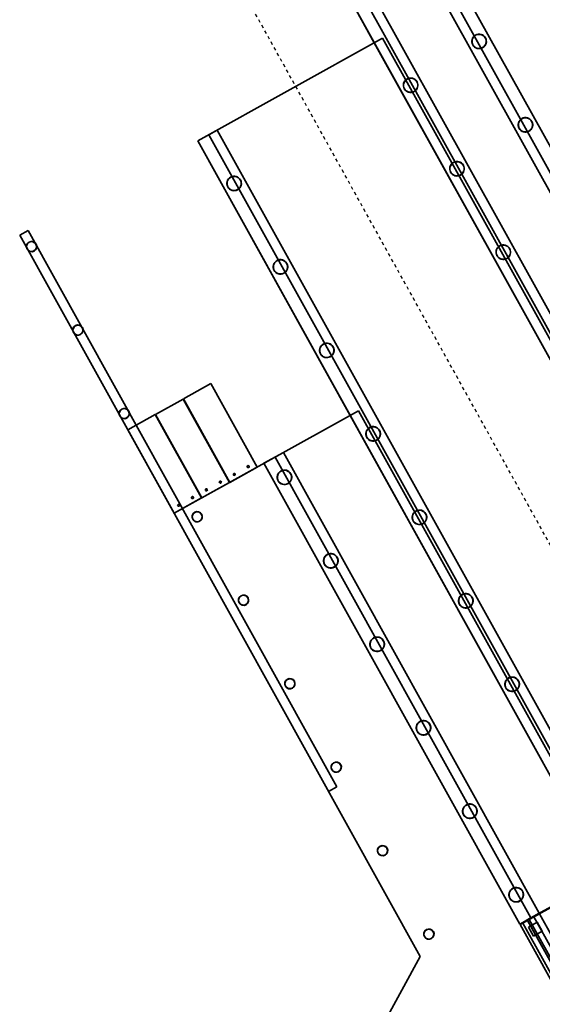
# Model space of a CAD drawing. Header units: metres. Extents: x 114178.5 to 114242.5, y 476750.2 to 476842.5.
# Tile 6 of 9: x 114180.7 to 114197.1, y 476795.8 to 476826.7. Entities that reach past the tile are written whole.
import ezdxf

# ---------------------------------------------------------------- set-up
doc = ezdxf.new("R2010")
doc.units = ezdxf.units.M
doc.linetypes.add('Grid Line', pattern=[0.022225, 0.0127, -0.003175, 0.003175, -0.003175])
for name, color, linetype, lineweight in [('N-CO-BC-BETONVORM-G', 50, 'Continuous', 13), ('N-CO-SC-STAALVORM-G', 10, 'Continuous', 13), ('X_XX_AL_STRAMIENLIJN_G', 7, 'Continuous', 18)]:
    doc.layers.add(name, color=color, linetype=linetype, lineweight=lineweight)

# ---------------------------------------------------------------- blocks, each defined once
blk = doc.blocks.new('SF_Landhoofdbalk - Verkeersbrug-1300459-DWG export')
at = {"layer": 'N-CO-BC-BETONVORM-G', "lineweight": 35}
for p, q in [((-6.135, 0), (-6.135, 0.2)), ((-6.135, 0.2), (-6.135, 0.2)), ((-6.135, 0.2), (-6.135, -0.5)), ((-6.135, 0.2), (6.135, 0.2)), ((-6.135, 0.2), (6.135, 0.2)), ((-6.135, -0.17), (-6.135, 0)), ((-6.135, 0), (-6.135, 0)), ((-6.135, 0), (6.135, 0)), ((-6.135, 0), (6.135, 0)), ((6.135, -0.5), (6.135, 0.2)), ((6.135, 0.2), (6.135, 0.2)), ((6.135, 0.2), (6.135, 0)), ((6.135, 0), (6.135, 0)), ((6.135, 0), (6.135, -0.17)), ((-6.135, -0.23), (-6.135, -0.17)), ((-6.135, -0.17), (6.135, -0.17)), ((-6.135, -0.23), (-6.135, -0.23)), ((-6.135, -0.4), (-6.135, -0.23)), ((6.135, -0.23), (-6.135, -0.23)), ((6.135, -0.23), (-6.135, -0.23)), ((6.135, -0.17), (6.135, -0.23)), ((6.135, -0.23), (6.135, -0.4)), ((6.135, -0.23), (6.135, -0.23)), ((-6.135, -0.5), (-6.135, -0.4)), ((-6.135, -0.4), (6.135, -0.4)), ((-6.135, -0.5), (-6.135, -0.5)), ((6.135, -0.5), (-6.135, -0.5)), ((-6.135, -0.5), (6.135, -0.5)), ((6.135, -0.4), (6.135, -0.5)), ((6.135, -0.5), (6.135, -0.5))]:
    blk.add_line(p, q, dxfattribs=at)
blk = doc.blocks.new('SF_Beton_Rechthoekig - 700x500-1300947-DWG export')
at = {"layer": 'N-CO-BC-BETONVORM-G', "lineweight": 35}
for p, q in [((-17.352, 0.35), (-17.352, 0.35)), ((-17.352, 0.35), (-17.352, -0.35)), ((-17.352, -0.35), (-17.352, 0.35)), ((-17.352, 0.35), (17.352, 0.35)), ((17.352, 0.35), (-17.352, 0.35)), ((17.352, 0.35), (17.352, -0.35)), ((17.352, -0.35), (17.352, 0.35)), ((17.352, 0.35), (17.352, 0.35)), ((-17.352, -0.35), (-17.352, -0.35)), ((17.352, -0.35), (-17.352, -0.35)), ((17.352, -0.35), (-17.352, -0.35)), ((17.352, -0.35), (17.352, -0.35))]:
    blk.add_line(p, q, dxfattribs=at)
blk = doc.blocks.new('CIB_GM_ADP1_Stootplaat_ROK_DYN - Type 1 D250 L3000-1378421-DWG export')
at = {"layer": 'N-CO-BC-BETONVORM-G', "lineweight": 35}
for p, q in [((-3.469, 3.237), (-6.469, 3.237)), ((-6.469, 2.247), (-6.469, 3.237)), ((-6.469, 3.237), (-6.469, 3.237)), ((-6.469, 2.247), (-6.469, 3.237)), ((-6.469, 3.237), (-3.469, 3.237)), ((-3.469, 3.237), (-3.469, 3.237)), ((-3.469, 3.237), (-3.469, 2.247)), ((-3.469, 2.247), (-3.469, 3.237)), ((-6.469, 2.247), (-3.469, 2.247)), ((-6.469, 2.247), (-6.469, 2.247)), ((-3.469, 2.247), (-6.469, 2.247)), ((-3.469, 2.247), (-3.469, 2.247))]:
    blk.add_line(p, q, dxfattribs=at)
for centre, start, end in [((-6.319, 2.992), 0, 180), ((-6.319, 2.992), 0, 180), ((-6.319, 2.992), 180, 0), ((-6.319, 2.992), 180, 0), ((-6.319, 2.492), 0, 180), ((-6.319, 2.492), 0, 180), ((-6.319, 2.492), 180, 0), ((-6.319, 2.492), 180, 0)]:
    blk.add_arc(centre, 0.0325, start, end, dxfattribs=at)

msp = doc.modelspace()

# ---------------------------------------------------------------- linework, layer by layer
at = {"layer": 'N-CO-BC-BETONVORM-G', "lineweight": 35}
for p, q in [((114190.321, 476834.603), (114207.176, 476804.265)), ((114205.034, 476803.075), (114188.18, 476833.413)), ((114188.442, 476833.559), (114205.296, 476803.222)), ((114205.296, 476803.222), (114188.442, 476833.559)), ((114204.684, 476802.882), (114187.83, 476833.219)), ((114187.83, 476833.219), (114191.851, 476825.981)), ((114186.3, 476822.897), (114192.113, 476826.126)), ((114204.684, 476802.882), (114191.851, 476825.981)), ((114192.113, 476826.126), (114204.947, 476803.027)), ((114186.912, 476823.237), (114186.3, 476822.897)), ((114186.65, 476823.091), (114186.912, 476823.237)), ((114199.483, 476799.992), (114186.65, 476823.091)), ((114186.912, 476823.237), (114199.745, 476800.137)), ((114199.745, 476800.137), (114186.912, 476823.237)), ((114199.134, 476799.797), (114186.3, 476822.897)), ((114186.3, 476822.897), (114191.092, 476814.272)), ((114180.702, 476819.939), (114180.964, 476820.085)), ((114190.677, 476802.602), (114180.964, 476820.085)), ((114193.293, 476797.275), (114180.702, 476819.939)), ((114185.558, 476811.198), (114191.354, 476814.418)), ((114199.134, 476799.797), (114191.092, 476814.272)), ((114191.354, 476814.418), (114199.396, 476799.943)), ((114188.382, 476812.767), (114188.994, 476813.106)), ((114188.994, 476813.106), (114188.382, 476812.767)), ((114196.773, 476798.486), (114188.732, 476812.961)), ((114188.994, 476813.106), (114197.036, 476798.632)), ((114188.994, 476813.106), (114197.036, 476798.632)), ((114196.424, 476798.292), (114188.382, 476812.767)), ((114188.382, 476812.767), (114196.424, 476798.292)), ((114207.176, 476804.265), (114196.66, 476798.423)), ((114196.87, 476798.517), (114207.098, 476804.199)), ((114190.677, 476802.602), (114190.415, 476802.456)), ((114196.424, 476798.292), (114197.036, 476798.632)), ((114197.036, 476798.632), (114196.424, 476798.292)), ((114196.66, 476798.423), (114202.628, 476787.68)), ((114196.697, 476798.192), (114196.976, 476798.347)), ((114196.697, 476798.192), (114196.976, 476798.347)), ((114202.829, 476787.791), (114196.87, 476798.517)), ((114196.976, 476798.347), (114197.132, 476798.067)), ((114196.976, 476798.347), (114197.132, 476798.067)), ((114196.852, 476797.912), (114196.697, 476798.192)), ((114196.852, 476797.912), (114196.697, 476798.192)), ((114197.132, 476798.067), (114196.852, 476797.912)), ((114197.132, 476798.067), (114196.852, 476797.912)), ((114191.186, 476793.41), (114193.293, 476797.275))]:
    msp.add_line(p, q, dxfattribs=at)
for centre, radius, start, end in [((114195.146, 476826.022), 0.222, 29.0551, 209.0551), ((114195.146, 476826.022), 0.222, 29.0551, 209.0551), ((114195.146, 476826.022), 0.222, 209.0551, 29.0551), ((114195.146, 476826.022), 0.223, 209.0551, 29.0551), ((114192.994, 476824.643), 0.223, 29.0551, 209.0551), ((114192.994, 476824.643), 0.222, 29.0551, 209.0551), ((114192.994, 476824.643), 0.223, 209.0551, 29.0551), ((114192.994, 476824.643), 0.223, 209.0551, 29.0551), ((114196.603, 476823.399), 0.222, 29.0551, 209.0551), ((114196.603, 476823.399), 0.222, 29.0551, 209.0551), ((114196.603, 476823.399), 0.222, 209.0551, 29.0551), ((114196.603, 476823.399), 0.222, 209.0551, 29.0551), ((114194.451, 476822.021), 0.222, 29.0551, 209.0551), ((114194.451, 476822.021), 0.222, 29.0551, 209.0551), ((114194.451, 476822.021), 0.222, 209.0551, 29.0551), ((114194.451, 476822.021), 0.222, 209.0551, 29.0551), ((114187.444, 476821.56), 0.222, 29.0551, 209.0551), ((114187.444, 476821.56), 0.223, 29.0551, 209.0551), ((114187.444, 476821.56), 0.223, 209.0551, 29.0551), ((114187.444, 476821.56), 0.222, 209.0551, 29.0551), ((114181.076, 476819.575), 0.156, 29.0551, 209.0551), ((114181.076, 476819.575), 0.156, 29.0551, 209.0551), ((114181.076, 476819.575), 0.156, 209.0551, 29.0551), ((114181.076, 476819.575), 0.156, 209.0551, 29.0551), ((114195.908, 476819.399), 0.223, 29.0551, 209.0551), ((114195.908, 476819.399), 0.223, 29.0551, 209.0551), ((114195.908, 476819.399), 0.223, 209.0551, 29.0551), ((114195.908, 476819.399), 0.223, 209.0551, 29.0551), ((114188.9, 476818.937), 0.222, 29.0551, 209.0551), ((114188.9, 476818.937), 0.223, 29.0551, 209.0551), ((114188.9, 476818.937), 0.223, 209.0551, 29.0551), ((114188.9, 476818.937), 0.223, 209.0551, 29.0551), ((114182.533, 476816.953), 0.156, 29.0551, 209.0551), ((114182.533, 476816.953), 0.156, 29.0551, 209.0551), ((114182.533, 476816.953), 0.156, 209.0551, 29.0551), ((114182.533, 476816.953), 0.156, 209.0551, 29.0551), ((114190.357, 476816.315), 0.223, 29.0551, 209.0551), ((114190.357, 476816.315), 0.222, 29.0551, 209.0551), ((114190.357, 476816.315), 0.223, 209.0551, 29.0551), ((114190.357, 476816.315), 0.223, 209.0551, 29.0551), ((114183.99, 476814.33), 0.156, 29.0551, 209.0551), ((114183.99, 476814.33), 0.156, 29.0551, 209.0551), ((114183.99, 476814.33), 0.156, 209.0551, 29.0551), ((114183.99, 476814.33), 0.156, 209.0551, 29.0551), ((114191.814, 476813.692), 0.222, 29.0551, 209.0551), ((114191.814, 476813.692), 0.222, 29.0551, 209.0551), ((114191.814, 476813.692), 0.222, 209.0551, 29.0551), ((114191.814, 476813.692), 0.222, 209.0551, 29.0551), ((114189.027, 476812.327), 0.222, 29.0551, 209.0551), ((114189.027, 476812.327), 0.223, 29.0551, 209.0551), ((114189.027, 476812.327), 0.223, 209.0551, 29.0551), ((114189.027, 476812.327), 0.222, 209.0551, 29.0551), ((114186.283, 476811.088), 0.156, 29.0551, 209.0551), ((114186.283, 476811.088), 0.156, 29.0551, 209.0551), ((114186.283, 476811.088), 0.156, 209.0551, 29.0551), ((114186.283, 476811.088), 0.156, 209.0551, 29.0551), ((114193.271, 476811.07), 0.223, 29.0551, 209.0551), ((114193.271, 476811.07), 0.222, 29.0551, 209.0551), ((114193.271, 476811.07), 0.223, 209.0551, 29.0551), ((114193.271, 476811.07), 0.223, 209.0551, 29.0551), ((114190.484, 476809.704), 0.222, 29.0551, 209.0551), ((114190.484, 476809.704), 0.222, 29.0551, 209.0551), ((114190.484, 476809.704), 0.222, 209.0551, 29.0551), ((114190.484, 476809.704), 0.223, 209.0551, 29.0551), ((114187.74, 476808.466), 0.156, 29.0551, 209.0551), ((114187.74, 476808.466), 0.156, 29.0551, 209.0551), ((114194.728, 476808.447), 0.222, 29.0551, 209.0551), ((114194.728, 476808.447), 0.223, 29.0551, 209.0551), ((114194.728, 476808.447), 0.223, 209.0551, 29.0551), ((114194.728, 476808.447), 0.222, 209.0551, 29.0551), ((114187.74, 476808.466), 0.156, 209.0551, 29.0551), ((114187.74, 476808.466), 0.156, 209.0551, 29.0551), ((114191.941, 476807.082), 0.222, 29.0551, 209.0551), ((114191.941, 476807.082), 0.222, 29.0551, 209.0551), ((114191.941, 476807.082), 0.222, 209.0551, 29.0551), ((114191.941, 476807.082), 0.222, 209.0551, 29.0551), ((114189.197, 476805.843), 0.156, 29.0551, 209.0551), ((114189.197, 476805.843), 0.156, 29.0551, 209.0551), ((114189.197, 476805.843), 0.156, 209.0551, 29.0551), ((114189.197, 476805.843), 0.156, 209.0551, 29.0551), ((114196.185, 476805.825), 0.222, 29.0551, 209.0551), ((114196.185, 476805.825), 0.222, 29.0551, 209.0551), ((114196.185, 476805.825), 0.222, 209.0551, 29.0551), ((114196.185, 476805.825), 0.223, 209.0551, 29.0551), ((114193.398, 476804.459), 0.223, 29.0551, 209.0551), ((114193.398, 476804.459), 0.222, 29.0551, 209.0551), ((114193.398, 476804.459), 0.222, 209.0551, 29.0551), ((114193.398, 476804.459), 0.223, 209.0551, 29.0551), ((114190.654, 476803.221), 0.156, 29.0551, 209.0551), ((114190.654, 476803.221), 0.156, 29.0551, 209.0551), ((114190.654, 476803.221), 0.156, 209.0551, 29.0551), ((114190.654, 476803.221), 0.156, 209.0551, 29.0551), ((114194.855, 476801.837), 0.222, 29.0551, 209.0551), ((114194.855, 476801.837), 0.223, 29.0551, 209.0551), ((114194.855, 476801.837), 0.223, 209.0551, 29.0551), ((114194.855, 476801.837), 0.222, 209.0551, 29.0551), ((114192.111, 476800.598), 0.156, 29.0551, 209.0551), ((114192.111, 476800.598), 0.156, 29.0551, 209.0551), ((114192.111, 476800.598), 0.156, 209.0551, 29.0551), ((114192.111, 476800.598), 0.156, 209.0551, 29.0551), ((114196.312, 476799.214), 0.222, 29.0551, 209.0551), ((114196.312, 476799.214), 0.222, 29.0551, 209.0551), ((114196.312, 476799.214), 0.222, 209.0551, 29.0551), ((114196.312, 476799.214), 0.222, 209.0551, 29.0551), ((114193.568, 476797.976), 0.156, 29.0551, 209.0551), ((114193.568, 476797.976), 0.156, 29.0551, 209.0551), ((114193.568, 476797.976), 0.156, 209.0551, 29.0551), ((114193.568, 476797.976), 0.156, 209.0551, 29.0551)]:
    msp.add_arc(centre, radius, start, end, dxfattribs=at)
at = {"layer": 'N-CO-SC-STAALVORM-G', "lineweight": 35}
for centre, radius, start, end in [((114195.146, 476826.022), 0.229, 119.0551, 299.0551), ((114195.146, 476826.022), 0.228, 119.0551, 299.0551), ((114195.146, 476826.022), 0.222, 119.0551, 299.0551), ((114195.146, 476826.022), 0.222, 119.0551, 299.0551), ((114195.146, 476826.022), 0.228, 299.0551, 119.0551), ((114195.146, 476826.022), 0.229, 299.0551, 119.0551), ((114195.146, 476826.022), 0.223, 299.0551, 119.0551), ((114195.146, 476826.022), 0.222, 299.0551, 119.0551), ((114192.994, 476824.643), 0.228, 119.0551, 299.0551), ((114192.994, 476824.643), 0.228, 119.0551, 299.0551), ((114192.994, 476824.643), 0.222, 119.0551, 299.0551), ((114192.994, 476824.643), 0.223, 119.0551, 299.0551), ((114192.994, 476824.643), 0.229, 299.0551, 119.0551), ((114192.994, 476824.643), 0.229, 299.0551, 119.0551), ((114192.994, 476824.643), 0.223, 299.0551, 119.0551), ((114192.994, 476824.643), 0.223, 299.0551, 119.0551), ((114196.603, 476823.399), 0.229, 119.0551, 299.0551), ((114196.603, 476823.399), 0.229, 119.0551, 299.0551), ((114196.603, 476823.399), 0.222, 119.0551, 299.0551), ((114196.603, 476823.399), 0.222, 119.0551, 299.0551), ((114196.603, 476823.399), 0.229, 299.0551, 119.0551), ((114196.603, 476823.399), 0.229, 299.0551, 119.0551), ((114196.603, 476823.399), 0.222, 299.0551, 119.0551), ((114196.603, 476823.399), 0.222, 299.0551, 119.0551), ((114194.451, 476822.021), 0.229, 119.0551, 299.0551), ((114194.451, 476822.021), 0.228, 119.0551, 299.0551), ((114194.451, 476822.021), 0.222, 119.0551, 299.0551), ((114194.451, 476822.021), 0.222, 119.0551, 299.0551), ((114194.451, 476822.021), 0.229, 299.0551, 119.0551), ((114194.451, 476822.021), 0.229, 299.0551, 119.0551), ((114194.451, 476822.021), 0.222, 299.0551, 119.0551), ((114194.451, 476822.021), 0.222, 299.0551, 119.0551), ((114187.444, 476821.56), 0.229, 119.0551, 299.0551), ((114187.444, 476821.56), 0.229, 119.0551, 299.0551), ((114187.444, 476821.56), 0.223, 119.0551, 299.0551), ((114187.444, 476821.56), 0.223, 119.0551, 299.0551), ((114187.444, 476821.56), 0.228, 299.0551, 119.0551), ((114187.444, 476821.56), 0.228, 299.0551, 119.0551), ((114187.444, 476821.56), 0.222, 299.0551, 119.0551), ((114187.444, 476821.56), 0.222, 299.0551, 119.0551), ((114181.076, 476819.575), 0.162, 119.0551, 299.0551), ((114181.076, 476819.575), 0.162, 119.0551, 299.0551), ((114181.076, 476819.575), 0.156, 119.0551, 299.0551), ((114181.076, 476819.575), 0.156, 119.0551, 299.0551), ((114181.076, 476819.575), 0.162, 299.0551, 119.0551), ((114181.076, 476819.575), 0.162, 299.0551, 119.0551), ((114181.076, 476819.575), 0.156, 299.0551, 119.0551), ((114181.076, 476819.575), 0.156, 299.0551, 119.0551), ((114195.908, 476819.399), 0.229, 119.0551, 299.0551), ((114195.908, 476819.399), 0.229, 119.0551, 299.0551), ((114195.908, 476819.399), 0.223, 119.0551, 299.0551), ((114195.908, 476819.399), 0.223, 119.0551, 299.0551), ((114195.908, 476819.399), 0.229, 299.0551, 119.0551), ((114195.908, 476819.399), 0.229, 299.0551, 119.0551), ((114195.908, 476819.399), 0.223, 299.0551, 119.0551), ((114195.908, 476819.399), 0.223, 299.0551, 119.0551), ((114188.9, 476818.937), 0.229, 119.0551, 299.0551), ((114188.9, 476818.937), 0.229, 119.0551, 299.0551), ((114188.9, 476818.937), 0.223, 119.0551, 299.0551), ((114188.9, 476818.937), 0.223, 119.0551, 299.0551), ((114188.9, 476818.937), 0.229, 299.0551, 119.0551), ((114188.9, 476818.937), 0.228, 299.0551, 119.0551), ((114188.9, 476818.937), 0.223, 299.0551, 119.0551), ((114188.9, 476818.937), 0.222, 299.0551, 119.0551), ((114182.533, 476816.953), 0.162, 119.0551, 299.0551), ((114182.533, 476816.953), 0.162, 119.0551, 299.0551), ((114182.533, 476816.953), 0.156, 119.0551, 299.0551), ((114182.533, 476816.953), 0.156, 119.0551, 299.0551), ((114182.533, 476816.953), 0.162, 299.0551, 119.0551), ((114182.533, 476816.953), 0.162, 299.0551, 119.0551), ((114182.533, 476816.953), 0.156, 299.0551, 119.0551), ((114182.533, 476816.953), 0.156, 299.0551, 119.0551), ((114190.357, 476816.315), 0.229, 119.0551, 299.0551), ((114190.357, 476816.315), 0.229, 119.0551, 299.0551), ((114190.357, 476816.315), 0.222, 119.0551, 299.0551), ((114190.357, 476816.315), 0.223, 119.0551, 299.0551), ((114190.357, 476816.315), 0.229, 299.0551, 119.0551), ((114190.357, 476816.315), 0.229, 299.0551, 119.0551), ((114190.357, 476816.315), 0.223, 299.0551, 119.0551), ((114190.357, 476816.315), 0.223, 299.0551, 119.0551), ((114183.99, 476814.33), 0.162, 119.0551, 299.0551), ((114183.99, 476814.33), 0.162, 119.0551, 299.0551), ((114183.99, 476814.33), 0.156, 119.0551, 299.0551), ((114183.99, 476814.33), 0.156, 119.0551, 299.0551), ((114183.99, 476814.33), 0.162, 299.0551, 119.0551), ((114183.99, 476814.33), 0.162, 299.0551, 119.0551), ((114183.99, 476814.33), 0.156, 299.0551, 119.0551), ((114183.99, 476814.33), 0.156, 299.0551, 119.0551), ((114191.814, 476813.692), 0.229, 119.0551, 299.0551), ((114191.814, 476813.692), 0.229, 119.0551, 299.0551), ((114191.814, 476813.692), 0.222, 119.0551, 299.0551), ((114191.814, 476813.692), 0.222, 119.0551, 299.0551), ((114191.814, 476813.692), 0.229, 299.0551, 119.0551), ((114191.814, 476813.692), 0.228, 299.0551, 119.0551), ((114191.814, 476813.692), 0.222, 299.0551, 119.0551), ((114191.814, 476813.692), 0.222, 299.0551, 119.0551), ((114189.027, 476812.327), 0.228, 119.0551, 299.0551), ((114189.027, 476812.327), 0.229, 119.0551, 299.0551), ((114189.027, 476812.327), 0.223, 119.0551, 299.0551), ((114189.027, 476812.327), 0.223, 119.0551, 299.0551), ((114189.027, 476812.327), 0.229, 299.0551, 119.0551), ((114189.027, 476812.327), 0.228, 299.0551, 119.0551), ((114189.027, 476812.327), 0.222, 299.0551, 119.0551), ((114189.027, 476812.327), 0.222, 299.0551, 119.0551), ((114186.283, 476811.088), 0.162, 119.0551, 299.0551), ((114186.283, 476811.088), 0.162, 119.0551, 299.0551), ((114186.283, 476811.088), 0.156, 119.0551, 299.0551), ((114186.283, 476811.088), 0.156, 119.0551, 299.0551), ((114186.283, 476811.088), 0.162, 299.0551, 119.0551), ((114186.283, 476811.088), 0.162, 299.0551, 119.0551), ((114186.283, 476811.088), 0.156, 299.0551, 119.0551), ((114186.283, 476811.088), 0.156, 299.0551, 119.0551), ((114193.271, 476811.07), 0.228, 119.0551, 299.0551), ((114193.271, 476811.07), 0.228, 119.0551, 299.0551), ((114193.271, 476811.07), 0.222, 119.0551, 299.0551), ((114193.271, 476811.07), 0.223, 119.0551, 299.0551), ((114193.271, 476811.07), 0.229, 299.0551, 119.0551), ((114193.271, 476811.07), 0.229, 299.0551, 119.0551), ((114193.271, 476811.07), 0.223, 299.0551, 119.0551), ((114193.271, 476811.07), 0.223, 299.0551, 119.0551), ((114190.484, 476809.704), 0.229, 119.0551, 299.0551), ((114190.484, 476809.704), 0.228, 119.0551, 299.0551), ((114190.484, 476809.704), 0.222, 119.0551, 299.0551), ((114190.484, 476809.704), 0.222, 119.0551, 299.0551), ((114190.484, 476809.704), 0.228, 299.0551, 119.0551), ((114190.484, 476809.704), 0.229, 299.0551, 119.0551), ((114190.484, 476809.704), 0.223, 299.0551, 119.0551), ((114190.484, 476809.704), 0.222, 299.0551, 119.0551), ((114187.74, 476808.466), 0.162, 119.0551, 299.0551), ((114187.74, 476808.466), 0.162, 119.0551, 299.0551), ((114187.74, 476808.466), 0.156, 119.0551, 299.0551), ((114187.74, 476808.466), 0.156, 119.0551, 299.0551), ((114187.74, 476808.466), 0.162, 299.0551, 119.0551), ((114187.74, 476808.466), 0.162, 299.0551, 119.0551), ((114187.74, 476808.466), 0.156, 299.0551, 119.0551), ((114187.74, 476808.466), 0.156, 299.0551, 119.0551), ((114194.728, 476808.447), 0.229, 119.0551, 299.0551), ((114194.728, 476808.447), 0.229, 119.0551, 299.0551), ((114194.728, 476808.447), 0.223, 119.0551, 299.0551), ((114194.728, 476808.447), 0.223, 119.0551, 299.0551), ((114194.728, 476808.447), 0.229, 299.0551, 119.0551), ((114194.728, 476808.447), 0.228, 299.0551, 119.0551), ((114194.728, 476808.447), 0.222, 299.0551, 119.0551), ((114194.728, 476808.447), 0.222, 299.0551, 119.0551), ((114191.941, 476807.082), 0.229, 299.0551, 119.0551), ((114191.941, 476807.082), 0.229, 299.0551, 119.0551), ((114191.941, 476807.082), 0.229, 119.0551, 299.0551), ((114191.941, 476807.082), 0.229, 119.0551, 299.0551), ((114191.941, 476807.082), 0.222, 119.0551, 299.0551), ((114191.941, 476807.082), 0.222, 119.0551, 299.0551), ((114191.941, 476807.082), 0.222, 299.0551, 119.0551), ((114191.941, 476807.082), 0.222, 299.0551, 119.0551), ((114189.197, 476805.843), 0.162, 119.0551, 299.0551), ((114189.197, 476805.843), 0.162, 119.0551, 299.0551), ((114189.197, 476805.843), 0.156, 119.0551, 299.0551), ((114189.197, 476805.843), 0.156, 119.0551, 299.0551), ((114189.197, 476805.843), 0.162, 299.0551, 119.0551), ((114189.197, 476805.843), 0.162, 299.0551, 119.0551), ((114189.197, 476805.843), 0.156, 299.0551, 119.0551), ((114189.197, 476805.843), 0.156, 299.0551, 119.0551), ((114196.185, 476805.825), 0.229, 119.0551, 299.0551), ((114196.185, 476805.825), 0.229, 119.0551, 299.0551), ((114196.185, 476805.825), 0.222, 119.0551, 299.0551), ((114196.185, 476805.825), 0.222, 119.0551, 299.0551), ((114196.185, 476805.825), 0.229, 299.0551, 119.0551), ((114196.185, 476805.825), 0.229, 299.0551, 119.0551), ((114196.185, 476805.825), 0.223, 299.0551, 119.0551), ((114196.185, 476805.825), 0.222, 299.0551, 119.0551), ((114193.398, 476804.459), 0.229, 119.0551, 299.0551), ((114193.398, 476804.459), 0.228, 119.0551, 299.0551), ((114193.398, 476804.459), 0.222, 119.0551, 299.0551), ((114193.398, 476804.459), 0.222, 119.0551, 299.0551), ((114193.398, 476804.459), 0.228, 299.0551, 119.0551), ((114193.398, 476804.459), 0.229, 299.0551, 119.0551), ((114193.398, 476804.459), 0.223, 299.0551, 119.0551), ((114193.398, 476804.459), 0.223, 299.0551, 119.0551), ((114190.654, 476803.221), 0.162, 119.0551, 299.0551), ((114190.654, 476803.221), 0.162, 119.0551, 299.0551), ((114190.654, 476803.221), 0.156, 119.0551, 299.0551), ((114190.654, 476803.221), 0.156, 119.0551, 299.0551), ((114190.654, 476803.221), 0.162, 299.0551, 119.0551), ((114190.654, 476803.221), 0.162, 299.0551, 119.0551), ((114190.654, 476803.221), 0.156, 299.0551, 119.0551), ((114190.654, 476803.221), 0.156, 299.0551, 119.0551), ((114194.855, 476801.837), 0.229, 299.0551, 119.0551), ((114194.855, 476801.837), 0.229, 299.0551, 119.0551), ((114194.855, 476801.837), 0.222, 299.0551, 119.0551), ((114194.855, 476801.837), 0.222, 299.0551, 119.0551), ((114194.855, 476801.837), 0.229, 119.0551, 299.0551), ((114194.855, 476801.837), 0.229, 119.0551, 299.0551), ((114194.855, 476801.837), 0.223, 119.0551, 299.0551), ((114194.855, 476801.837), 0.223, 119.0551, 299.0551), ((114192.111, 476800.598), 0.162, 119.0551, 299.0551), ((114192.111, 476800.598), 0.162, 119.0551, 299.0551), ((114192.111, 476800.598), 0.156, 119.0551, 299.0551), ((114192.111, 476800.598), 0.156, 119.0551, 299.0551), ((114192.111, 476800.598), 0.162, 299.0551, 119.0551), ((114192.111, 476800.598), 0.162, 299.0551, 119.0551), ((114192.111, 476800.598), 0.156, 299.0551, 119.0551), ((114192.111, 476800.598), 0.156, 299.0551, 119.0551), ((114196.312, 476799.214), 0.229, 119.0551, 299.0551), ((114196.312, 476799.214), 0.228, 119.0551, 299.0551), ((114196.312, 476799.214), 0.222, 119.0551, 299.0551), ((114196.312, 476799.214), 0.222, 119.0551, 299.0551), ((114196.312, 476799.214), 0.229, 299.0551, 119.0551), ((114196.312, 476799.214), 0.229, 299.0551, 119.0551), ((114196.312, 476799.214), 0.222, 299.0551, 119.0551), ((114196.312, 476799.214), 0.222, 299.0551, 119.0551), ((114193.568, 476797.976), 0.162, 119.0551, 299.0551), ((114193.568, 476797.976), 0.162, 119.0551, 299.0551), ((114193.568, 476797.976), 0.156, 119.0551, 299.0551), ((114193.568, 476797.976), 0.156, 119.0551, 299.0551), ((114193.568, 476797.976), 0.162, 299.0551, 119.0551), ((114193.568, 476797.976), 0.162, 299.0551, 119.0551), ((114193.568, 476797.976), 0.156, 299.0551, 119.0551), ((114193.568, 476797.976), 0.156, 299.0551, 119.0551)]:
    msp.add_arc(centre, radius, start, end, dxfattribs=at)
at = {"layer": 'X_XX_AL_STRAMIENLIJN_G', "linetype": 'Grid Line', "lineweight": 25}
msp.add_line((114230.713, 476750.214), (114181.297, 476839.161), dxfattribs=at)

# ---------------------------------------------------------------- block references
at = {"layer": 'N-CO-BC-BETONVORM-G', "lineweight": 35}
for name, p, rotation in [('SF_Beton_Rechthoekig - 700x500-1300947-DWG export', (114198.792, 476819.458), 299.0551496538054), ('CIB_GM_ADP1_Stootplaat_ROK_DYN - Type 1 D250 L3000-1378421-DWG export', (114186.995, 476819.396), 119.055149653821), ('CIB_GM_ADP1_Stootplaat_ROK_DYN - Type 1 D250 L3000-1378421-DWG export', (114186.12, 476818.91), 119.055149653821), ('CIB_GM_ADP1_Stootplaat_ROK_DYN - Type 1 D250 L3000-1378421-DWG export', (114185.246, 476818.425), 119.055149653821), ('SF_Landhoofdbalk - Verkeersbrug-1300459-DWG export', (114199.85, 476793.154), 299.0551496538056)]:
    msp.add_blockref(name, p, dxfattribs=dict(at, rotation=rotation))

doc.saveas('drawing.dxf')
